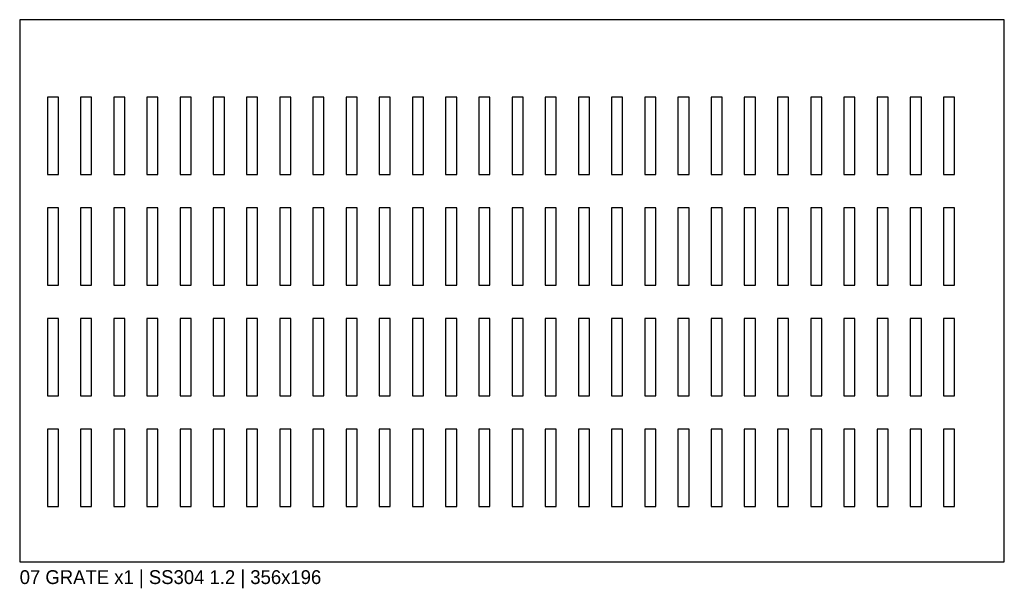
# Model space of a CAD drawing. Header units: millimetres. Extents: x 0 to 356, y -10 to 196.
import ezdxf

# ---------------------------------------------------------------- set-up
doc = ezdxf.new("R2010")
doc.units = ezdxf.units.MM
doc.layers.add('CUT', color=7, linetype='Continuous')
doc.layers.add('LABEL', color=3, linetype='Continuous')

msp = doc.modelspace()

# ---------------------------------------------------------------- linework, layer by layer
at = {"layer": 'CUT'}
for points in [[(0, 0), (356, 0), (356, 196), (0, 196)], [(10, 140), (14, 140), (14, 168), (10, 168)], [(22, 140), (26, 140), (26, 168), (22, 168)], [(34, 140), (38, 140), (38, 168), (34, 168)], [(46, 140), (50, 140), (50, 168), (46, 168)], [(58, 140), (62, 140), (62, 168), (58, 168)], [(70, 140), (74, 140), (74, 168), (70, 168)], [(82, 140), (86, 140), (86, 168), (82, 168)], [(94, 140), (98, 140), (98, 168), (94, 168)], [(106, 140), (110, 140), (110, 168), (106, 168)], [(118, 140), (122, 140), (122, 168), (118, 168)], [(130, 140), (134, 140), (134, 168), (130, 168)], [(142, 140), (146, 140), (146, 168), (142, 168)], [(154, 140), (158, 140), (158, 168), (154, 168)], [(166, 140), (170, 140), (170, 168), (166, 168)], [(178, 140), (182, 140), (182, 168), (178, 168)], [(190, 140), (194, 140), (194, 168), (190, 168)], [(202, 140), (206, 140), (206, 168), (202, 168)], [(214, 140), (218, 140), (218, 168), (214, 168)], [(226, 140), (230, 140), (230, 168), (226, 168)], [(238, 140), (242, 140), (242, 168), (238, 168)], [(250, 140), (254, 140), (254, 168), (250, 168)], [(262, 140), (266, 140), (266, 168), (262, 168)], [(274, 140), (278, 140), (278, 168), (274, 168)], [(286, 140), (290, 140), (290, 168), (286, 168)], [(298, 140), (302, 140), (302, 168), (298, 168)], [(310, 140), (314, 140), (314, 168), (310, 168)], [(322, 140), (326, 140), (326, 168), (322, 168)], [(334, 140), (338, 140), (338, 168), (334, 168)], [(10, 100), (14, 100), (14, 128), (10, 128)], [(22, 100), (26, 100), (26, 128), (22, 128)], [(34, 100), (38, 100), (38, 128), (34, 128)], [(46, 100), (50, 100), (50, 128), (46, 128)], [(58, 100), (62, 100), (62, 128), (58, 128)], [(70, 100), (74, 100), (74, 128), (70, 128)], [(82, 100), (86, 100), (86, 128), (82, 128)], [(94, 100), (98, 100), (98, 128), (94, 128)], [(106, 100), (110, 100), (110, 128), (106, 128)], [(118, 100), (122, 100), (122, 128), (118, 128)], [(130, 100), (134, 100), (134, 128), (130, 128)], [(142, 100), (146, 100), (146, 128), (142, 128)], [(154, 100), (158, 100), (158, 128), (154, 128)], [(166, 100), (170, 100), (170, 128), (166, 128)], [(178, 100), (182, 100), (182, 128), (178, 128)], [(190, 100), (194, 100), (194, 128), (190, 128)], [(202, 100), (206, 100), (206, 128), (202, 128)], [(214, 100), (218, 100), (218, 128), (214, 128)], [(226, 100), (230, 100), (230, 128), (226, 128)], [(238, 100), (242, 100), (242, 128), (238, 128)], [(250, 100), (254, 100), (254, 128), (250, 128)], [(262, 100), (266, 100), (266, 128), (262, 128)], [(274, 100), (278, 100), (278, 128), (274, 128)], [(286, 100), (290, 100), (290, 128), (286, 128)], [(298, 100), (302, 100), (302, 128), (298, 128)], [(310, 100), (314, 100), (314, 128), (310, 128)], [(322, 100), (326, 100), (326, 128), (322, 128)], [(334, 100), (338, 100), (338, 128), (334, 128)], [(10, 60), (14, 60), (14, 88), (10, 88)], [(22, 60), (26, 60), (26, 88), (22, 88)], [(34, 60), (38, 60), (38, 88), (34, 88)], [(46, 60), (50, 60), (50, 88), (46, 88)], [(58, 60), (62, 60), (62, 88), (58, 88)], [(70, 60), (74, 60), (74, 88), (70, 88)], [(82, 60), (86, 60), (86, 88), (82, 88)], [(94, 60), (98, 60), (98, 88), (94, 88)], [(106, 60), (110, 60), (110, 88), (106, 88)], [(118, 60), (122, 60), (122, 88), (118, 88)], [(130, 60), (134, 60), (134, 88), (130, 88)], [(142, 60), (146, 60), (146, 88), (142, 88)], [(154, 60), (158, 60), (158, 88), (154, 88)], [(166, 60), (170, 60), (170, 88), (166, 88)], [(178, 60), (182, 60), (182, 88), (178, 88)], [(190, 60), (194, 60), (194, 88), (190, 88)], [(202, 60), (206, 60), (206, 88), (202, 88)], [(214, 60), (218, 60), (218, 88), (214, 88)], [(226, 60), (230, 60), (230, 88), (226, 88)], [(238, 60), (242, 60), (242, 88), (238, 88)], [(250, 60), (254, 60), (254, 88), (250, 88)], [(262, 60), (266, 60), (266, 88), (262, 88)], [(274, 60), (278, 60), (278, 88), (274, 88)], [(286, 60), (290, 60), (290, 88), (286, 88)], [(298, 60), (302, 60), (302, 88), (298, 88)], [(310, 60), (314, 60), (314, 88), (310, 88)], [(322, 60), (326, 60), (326, 88), (322, 88)], [(334, 60), (338, 60), (338, 88), (334, 88)], [(10, 20), (14, 20), (14, 48), (10, 48)], [(22, 20), (26, 20), (26, 48), (22, 48)], [(34, 20), (38, 20), (38, 48), (34, 48)], [(46, 20), (50, 20), (50, 48), (46, 48)], [(58, 20), (62, 20), (62, 48), (58, 48)], [(70, 20), (74, 20), (74, 48), (70, 48)], [(82, 20), (86, 20), (86, 48), (82, 48)], [(94, 20), (98, 20), (98, 48), (94, 48)], [(106, 20), (110, 20), (110, 48), (106, 48)], [(118, 20), (122, 20), (122, 48), (118, 48)], [(130, 20), (134, 20), (134, 48), (130, 48)], [(142, 20), (146, 20), (146, 48), (142, 48)], [(154, 20), (158, 20), (158, 48), (154, 48)], [(166, 20), (170, 20), (170, 48), (166, 48)], [(178, 20), (182, 20), (182, 48), (178, 48)], [(190, 20), (194, 20), (194, 48), (190, 48)], [(202, 20), (206, 20), (206, 48), (202, 48)], [(214, 20), (218, 20), (218, 48), (214, 48)], [(226, 20), (230, 20), (230, 48), (226, 48)], [(238, 20), (242, 20), (242, 48), (238, 48)], [(250, 20), (254, 20), (254, 48), (250, 48)], [(262, 20), (266, 20), (266, 48), (262, 48)], [(274, 20), (278, 20), (278, 48), (274, 48)], [(286, 20), (290, 20), (290, 48), (286, 48)], [(298, 20), (302, 20), (302, 48), (298, 48)], [(310, 20), (314, 20), (314, 48), (310, 48)], [(322, 20), (326, 20), (326, 48), (322, 48)], [(334, 20), (338, 20), (338, 48), (334, 48)]]:
    msp.add_lwpolyline(points, close=True, dxfattribs=at)

# ---------------------------------------------------------------- texts
at = {"layer": 'LABEL'}
msp.add_text('07 GRATE x1 | SS304 1.2 | 356x196', height=5, dxfattribs=at).set_placement((0, -8))

doc.saveas('drawing.dxf')
